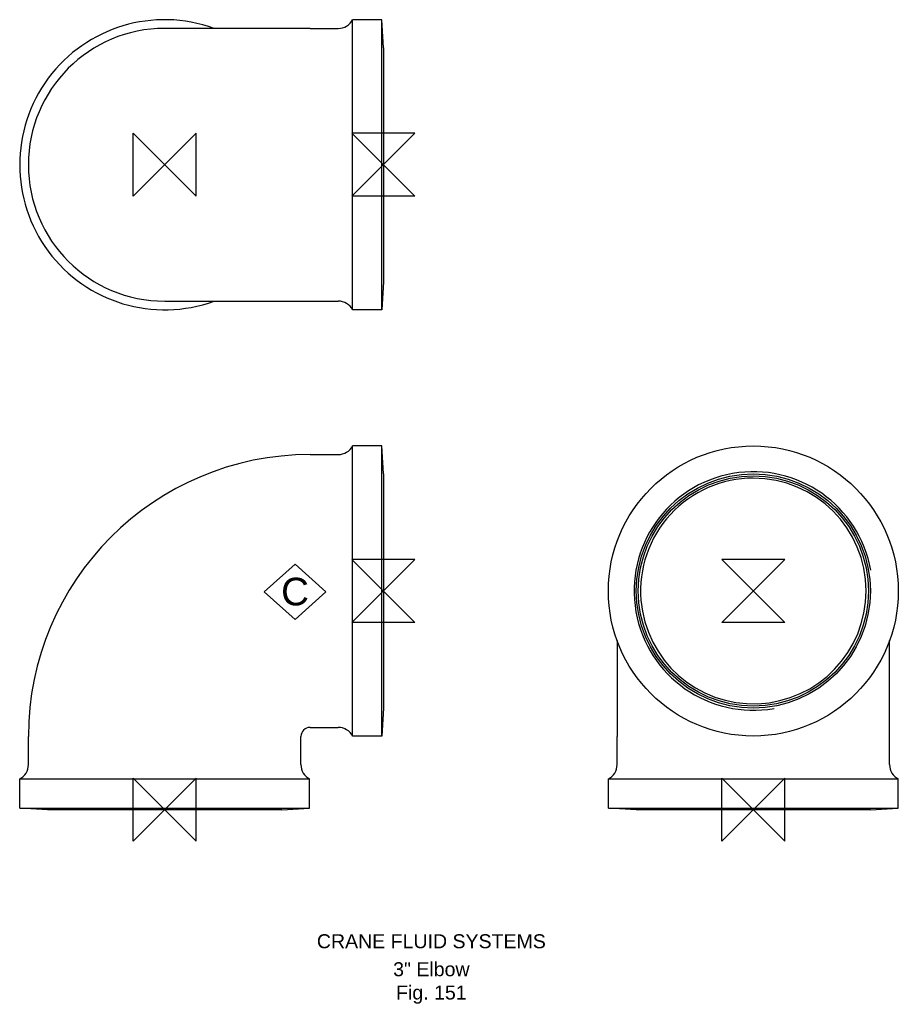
# Model space of a CAD drawing. Extents: x -52 to 262, y -70 to 282.
import ezdxf

# ---------------------------------------------------------------- set-up
doc = ezdxf.new("R2010")
doc.units = 0
doc.header["$MEASUREMENT"] = 0
doc.layers.get('0').update_dxf_attribs({"linetype": 'CONTINUOUS'})
for name, color, linetype in [('DETAIL', 2, 'CONTINUOUS'), ('ORIGIN', 6, 'CONTINUOUS'), ('SYMBOL', 3, 'CONTINUOUS')]:
    doc.layers.add(name, color=color, linetype=linetype)
doc.layers.add('TEXT', color=7, linetype='CONTINUOUS', lineweight=13)
doc.styles.add('fastrack', font='ARIAL.TTF')

# ---------------------------------------------------------------- blocks, each defined once
blk = doc.blocks.new('ZPO')
at = {"layer": 'ORIGIN'}
for p, q in [((-20, 20), (20, -20)), ((20, 20), (-20, -20)), ((-20, -20), (-20, 20)), ((20, -20), (20, 20))]:
    blk.add_line(p, q, dxfattribs=at)
blk = doc.blocks.new('C Symbol')
at = {"layer": 'SYMBOL'}
for p, q in [((-10, 0), (0, 9)), ((0, 9), (10, 0)), ((0, -9), (-10, 0)), ((10, 0), (0, -9))]:
    blk.add_line(p, q, dxfattribs=at)
at = {"layer": 'SYMBOL', "insert": (0, 0), "char_height": 9, "attachment_point": 5, "style": 'fastrack'}
blk.add_mtext('C', dxfattribs=at)

msp = doc.modelspace()

# ---------------------------------------------------------------- linework, layer by layer
at = {"layer": 'DETAIL'}
for p, q in [((67.2, 178.7), (67.2, 282.4)), ((77.68, 282.4), (67.2, 282.4)), ((77.68, 178.7), (77.68, 282.4)), ((78.2, 272.4), (77.68, 282.4)), ((52, 279.3), (0, 279.3)), ((52, 279.3), (62.07, 279.3)), ((78.2, 272.4), (78.2, 188.7)), ((78.2, 188.7), (77.68, 178.7)), ((0, 181.8), (52, 181.8)), ((52, 181.8), (62.07, 181.8)), ((77.68, 178.7), (67.2, 178.7)), ((52, 126.95), (62.07, 126.95)), ((67.2, 26.35), (67.2, 130.05)), ((77.68, 130.05), (67.2, 130.05)), ((77.68, 26.35), (77.68, 130.05)), ((78.2, 120.05), (77.68, 130.05)), ((78.2, 120.05), (78.2, 36.35)), ((161.76, 60.54), (161.76, 26.2)), ((259.26, 26.2), (259.26, 60.54)), ((78.2, 36.35), (77.68, 26.35)), ((52, 29.45), (62.07, 29.45)), ((-48.75, 16.13), (-48.75, 26.2)), ((48.75, 16.13), (48.75, 26.2)), ((77.68, 26.35), (67.2, 26.35)), ((161.76, 16.13), (161.76, 26.2)), ((259.26, 16.13), (259.26, 26.2)), ((-51.85, 11), (51.85, 11)), ((-51.85, 0.52), (-51.85, 11)), ((51.85, 0.52), (51.85, 11)), ((158.66, 11), (262.36, 11)), ((158.66, 0.52), (158.66, 11)), ((262.36, 0.52), (262.36, 11)), ((-51.85, 0.52), (51.85, 0.52)), ((-41.85, 0), (-51.85, 0.52)), ((41.85, 0), (-41.85, 0)), ((41.85, 0), (51.85, 0.52)), ((158.66, 0.52), (262.36, 0.52)), ((168.66, 0), (158.66, 0.52)), ((252.36, 0), (262.36, 0.52)), ((252.36, 0), (168.66, 0))]:
    msp.add_line(p, q, dxfattribs=at)
for radius in [51.85, 41.85, 41.15]:
    msp.add_circle((210.51, 78.2), radius, dxfattribs=at)
for centre, radius, start, end in [((0, 230.55), 51.85, 70.0872, 289.9128), ((62.07, 285.1), 5.8, 270, 332.2563), ((0, 230.55), 48.75, 90, 270), ((62.07, 176), 5.8, 27.7437, 90), ((52, 26.2), 100.75, 90, 180), ((62.07, 132.75), 5.8, 270, 332.2563), ((210.51, 78.2), 42.63, 10, 280), ((210.51, 78.2), 40.33, 90, 184.6111), ((210.51, 78.2), 40.33, 0, 90), ((210.51, 78.2), 40.33, 184.6111, 0), ((52, 26.2), 3.25, 90, 180), ((62.07, 23.65), 5.8, 27.7437, 90), ((-54.55, 16.13), 5.8, 297.7437, 0), ((54.55, 16.13), 5.8, 180, 242.2563), ((155.96, 16.13), 5.8, 297.7437, 0), ((265.06, 16.13), 5.8, 180, 242.2563)]:
    msp.add_arc(centre, radius, start, end, dxfattribs=at)

# ---------------------------------------------------------------- block references
at = {"xscale": 1.0986328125, "yscale": 1.0986328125, "zscale": 1.0986328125}
msp.add_blockref('C Symbol', (46.62, 77.92), dxfattribs=at)
at = {"layer": 'ORIGIN', "xscale": 0.5625, "yscale": 0.5625, "zscale": 0.5625}
for p in [(0, 230.55), (0, 0), (210.51, 0)]:
    msp.add_blockref('ZPO', p, dxfattribs=at)
at = {"layer": 'ORIGIN', "xscale": 0.5625, "yscale": 0.5625, "zscale": 0.5625, "rotation": 90}
for p in [(78.2, 230.55), (78.2, 78.2), (210.51, 78.2)]:
    msp.add_blockref('ZPO', p, dxfattribs=at)

# ---------------------------------------------------------------- texts
at = {"layer": 'TEXT', "char_height": 5, "attachment_point": 2, "style": 'fastrack'}
for s, insert in [('CRANE FLUID SYSTEMS', (95.37, -44.5)), ('\\A1;3" Elbow\\PFig. 151', (95.37, -54.5))]:
    msp.add_mtext(s, dxfattribs=dict(at, insert=insert))

doc.saveas('drawing.dxf')
